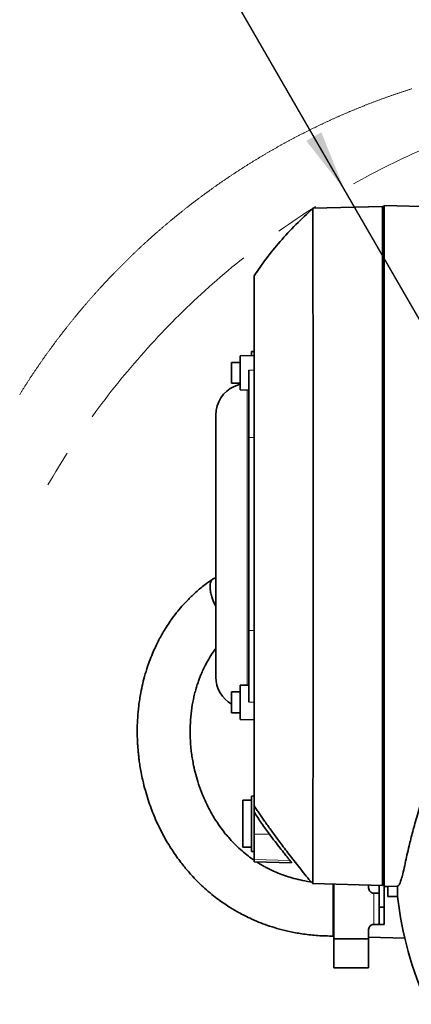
# Model space of a CAD drawing. Header units: millimetres. Extents: x 0 to 12115, y 0 to 8400.
# Tile 112 of 123: x 6642 to 7093, y 6573 to 7707. Entities that reach past the tile are written whole.
import ezdxf

# ---------------------------------------------------------------- set-up
doc = ezdxf.new("R2010")
doc.units = ezdxf.units.MM
doc.header["$LTSCALE"] = 20
doc.header["$PDSIZE"] = -1
doc.linetypes.add('CENTERX2', pattern=[20.32, 12.7, -2.54, 2.54, -2.54])
doc.layers.add('SVART_TEXT', color=7, linetype='Continuous')
doc.styles.add('SLDTEXTSTYLE0', font='TXT', dxfattribs={"width": 0.605})
doc.dimstyles.new('SLDDIMSTYLE14', dxfattribs={"dimtxt": 70, "dimasz": 70, "dimexe": 0, "dimexo": 0.0625, "dimgap": 17.5, "dimtad": 0, "dimtih": 1, "dimtoh": 1, "dimdec": 0, "dimlfac": 0.5, "dimrnd": 1e-09, "dimzin": 12, "dimdsep": 46, "dimtxsty": 'SLDTEXTSTYLE0', "dimsah": 1, "dimcen": 0, "dimadec": 0, "dimazin": 3, "dimtfac": 1, "dimtofl": 0, "dimtmove": 0, "dimatfit": 3, "dimfxl": 1, "dimfrac": 2, "dimtolj": 1, "dimtzin": 12, "dimarcsym": 0})

# ---------------------------------------------------------------- blocks, each defined once
blk = doc.blocks.new('_D_69')
at = {"layer": 'SVART_TEXT'}
for p, q in [((6895.9, 7719), (5877, 7719)), ((7015.7, 7511.5), (6895.9, 7719)), ((7483.9, 6700.6), (7015.7, 7511.5))]:
    blk.add_line(p, q, dxfattribs=at)
blk.add_solid([(7015.7, 7511.5), (6989.3, 7577.1), (6972, 7567.1)], dxfattribs=at)
at = {"layer": 'SVART_TEXT', "char_height": 70, "attachment_point": 1, "style": 'SLDTEXTSTYLE0'}
for s, insert in [('R468', (5877, 8024.1)), ('Smallest circumscribed', (5877, 7916.7)), ('radius axis 3', (5877, 7809.3))]:
    blk.add_mtext(s, dxfattribs=dict(at, insert=insert))

msp = doc.modelspace()

# ---------------------------------------------------------------- linework, layer by layer
at = {"color": 7, "linetype": 'Continuous', "lineweight": 35}
for p, q in [((7059.867578, 7491.617646), (6979.515689, 7489.513602)), ((7061.867612, 7491.495337), (7059.867578, 7491.617646)), ((7059.867578, 7491.617646), (7059.867578, 6709.522332)), ((7061.867612, 7492.860522), (7061.867612, 6708.279456)), ((7061.867612, 7492.860522), (7148.151117, 7490.601029)), ((6911.867576, 7319.957699), (6895.867663, 7319.678511)), ((6895.867663, 7291.62332), (6895.867663, 7319.678511)), ((6911.867576, 7324.569906), (6908.867555, 7324.491467)), ((6908.867555, 7324.491467), (6908.867555, 7319.905247)), ((6895.867663, 7311.957802), (6885.867554, 7311.957802)), ((6885.867554, 7287.957634), (6885.867554, 7311.957802)), ((6905.867654, 7225.541319), (6905.867654, 7303.138222)), ((6885.867554, 7287.957634), (6895.867663, 7287.957634)), ((6895.867663, 7280.236925), (6895.867663, 7291.62332)), ((6895.867663, 7280.236925), (6905.867654, 7280.062403)), ((6905.867654, 7003.240313), (6905.867654, 7225.541319)), ((6905.867654, 6920.634593), (6905.867654, 7003.240313)), ((6895.867663, 6932.356562), (6885.867554, 6932.356562)), ((6885.867554, 6908.356513), (6885.867554, 6932.356562)), ((6905.867654, 6940.251793), (6895.867663, 6940.077271)), ((6895.867663, 6912.022199), (6895.867663, 6940.077271)), ((6885.867554, 6908.356513), (6895.867663, 6908.356513)), ((6895.867663, 6900.635804), (6895.867663, 6912.022199)), ((6895.867663, 6900.635804), (6911.867576, 6900.356497)), ((6908.867555, 6807.569947), (6898.867565, 6807.569947)), ((6898.867565, 6807.569947), (6898.867565, 6753.569927)), ((6911.867576, 6812.569942), (6908.867555, 6812.491383)), ((6908.867555, 6812.491383), (6908.867555, 6748.64849)), ((6911.867576, 6768.660511), (6911.867576, 6794.162955)), ((6911.867576, 6739.365544), (6911.867576, 6768.660511)), ((6898.867565, 6753.569927), (6908.867555, 6753.569927)), ((6908.867555, 6748.64849), (6911.867576, 6748.569931)), ((6911.867576, 6736.569967), (6911.867576, 6739.365544)), ((6911.867576, 6736.569967), (6955.151039, 6735.436525)), ((6979.520458, 6711.626376), (7059.867578, 6709.522332)), ((7003.184574, 6711.006607), (7003.184574, 6655.796613)), ((7003.864604, 6704.57467), (7003.864604, 6710.988845)), ((7003.864604, 6704.57467), (7003.864604, 6660.574641)), ((7043.864625, 6709.941353), (7043.864625, 6706.574644)), ((7055.86459, 6709.627237), (7055.86459, 6684.574689)), ((7059.867578, 6709.522332), (7061.867612, 6709.644641)), ((7061.864632, 6709.644522), (7061.864632, 6684.574689)), ((7065.86762, 6708.384241), (7061.867612, 6708.279456)), ((7077.230411, 6708.681788), (7065.86762, 6708.384241)), ((7065.86762, 6696.570005), (7065.86762, 6708.384241)), ((7055.86459, 6700.574602), (7049.864608, 6700.574602)), ((7077.169197, 6696.570005), (7065.86762, 6696.570005)), ((7055.86459, 6684.574689), (7061.864632, 6684.574689)), ((7055.86459, 6684.574689), (7055.86459, 6664.574589)), ((7061.864632, 6684.574689), (7061.864632, 6664.574589)), ((7003.864604, 6660.574641), (7003.864604, 6647.90615)), ((7043.864625, 6647.90615), (7043.864625, 6658.574666)), ((7049.864608, 6664.574589), (7055.86459, 6664.574589)), ((7055.86459, 6664.574589), (7061.864632, 6664.574589)), ((7003.180343, 6651.109542), (7003.863054, 6651.08272)), ((7003.184574, 6655.796613), (7003.184574, 6651.134815)), ((7003.864604, 6647.90615), (7043.864625, 6647.90615)), ((7003.864604, 6647.90615), (7003.864604, 6614.574637)), ((7043.863731, 6649.785485), (7085.714537, 6648.833718)), ((7043.864625, 6647.90615), (7043.864625, 6614.574637)), ((7003.864604, 6614.574637), (7043.864625, 6614.574637))]:
    msp.add_line(p, q, dxfattribs=at)
at = {"color": 8, "linetype": 'Continuous', "lineweight": 18}
for p, q in [((6905.867654, 7303.138222), (6911.867576, 7303.154911)), ((6903.86756, 7021.518435), (6903.86756, 7280.097451)), ((6905.867654, 7225.541319), (6911.867576, 7225.608792)), ((6903.86756, 6940.216865), (6903.86756, 7021.518435)), ((6905.867654, 7003.240313), (6911.867576, 7003.187742)), ((6905.867654, 6920.634593), (6911.867576, 6920.636143)), ((6911.867576, 6768.660511), (6929.55144, 6768.540706)), ((6911.867576, 6739.365544), (6953.093785, 6738.333191)), ((7049.864608, 6700.574602), (7049.864608, 6664.574589))]:
    msp.add_line(p, q, dxfattribs=at)
at = {"color": 7, "linetype": 'Continuous', "lineweight": 18, "flags": 128}
msp.add_lwpolyline([(7093.576806, 7627.201762), (7092.803138, 7626.955952), (7092.029649, 7626.709666), (7091.256457, 7626.462425), (7090.483445, 7626.21447), (7089.71073, 7625.9658), (7088.938254, 7625.716414), (7088.165956, 7625.466074), (7087.394017, 7625.215258), (7086.622256, 7624.963488), (7085.850733, 7624.711003), (7085.079509, 7624.457802), (7084.308523, 7624.203648), (7083.537775, 7623.949017), (7082.767266, 7623.693432), (7081.996995, 7623.437132), (7081.227022, 7623.180117), (7080.457288, 7622.922148), (7079.687792, 7622.663702), (7078.918534, 7622.404303), (7078.149575, 7622.144188), (7077.380854, 7621.883358), (7076.61243, 7621.621813), (7075.844186, 7621.359314), (7075.0763, 7621.096339), (7074.308592, 7620.832409), (7073.541182, 7620.567765), (7072.774011, 7620.302405), (7072.007078, 7620.03633), (7071.240443, 7619.769301), (7070.474106, 7619.501795), (7069.708007, 7619.233336), (7068.942147, 7618.964161), (7068.176585, 7618.694271), (7067.411261, 7618.423666), (7066.646236, 7618.152107), (7065.881449, 7617.880072), (7065.1169, 7617.607083), (7064.352709, 7617.333378), (7063.588696, 7617.058958), (7062.825042, 7616.783823), (7062.061625, 7616.507735), (7061.298447, 7616.231169), (7060.535568, 7615.95365), (7059.772986, 7615.675415), (7059.010642, 7615.396466), (7058.248597, 7615.116801), (7057.48679, 7614.83642), (7056.725281, 7614.555086), (7055.96407, 7614.273037), (7055.203098, 7613.990511), (7054.442423, 7613.707032), (7053.682047, 7613.422837), (7052.921909, 7613.137926), (7052.162128, 7612.852062), (7051.402586, 7612.565722), (7050.643283, 7612.278427), (7049.884337, 7611.990656), (7049.125629, 7611.701931), (7048.36722, 7611.412491), (7047.609108, 7611.122097), (7046.851235, 7610.831227), (7046.09372, 7610.539641), (7045.336443, 7610.247101), (7044.579464, 7609.954085), (7043.822783, 7609.660115), (7043.0664, 7609.365429), (7042.310255, 7609.070029), (7041.554469, 7608.773913), (7040.79892, 7608.476843), (7040.043729, 7608.179297), (7039.288777, 7607.880797), (7038.534122, 7607.58182), (7037.779766, 7607.281889), (7037.025708, 7606.981243), (7036.272007, 7606.679882), (7035.518545, 7606.377806), (7034.76538, 7606.075014), (7034.012514, 7605.771269), (7033.259946, 7605.467047), (7032.507676, 7605.161871), (7031.755703, 7604.856219), (7031.004089, 7604.549612), (7030.252713, 7604.242291), (7029.501694, 7603.934254), (7028.750914, 7603.625502), (7028.000491, 7603.315796), (7027.250367, 7603.005614), (7026.500541, 7602.694716), (7025.751012, 7602.382864), (7025.001782, 7602.070536), (7024.252849, 7601.757254), (7023.504275, 7601.443257), (7022.755998, 7601.128544), (7022.008019, 7600.813116), (7021.260339, 7600.496973), (7020.512956, 7600.180115), (7019.765931, 7599.862541), (7019.019204, 7599.544014), (7018.272775, 7599.22501), (7017.526704, 7598.905052), (7016.78093, 7598.584618), (7016.035455, 7598.26323), (7015.290278, 7597.941126), (7014.545458, 7597.618546), (7013.800937, 7597.295012), (7013.056713, 7596.970763), (7012.312847, 7596.645798), (7011.569339, 7596.31988), (7010.826069, 7595.993485), (7010.083156, 7595.666374), (7009.340602, 7595.338549), (7008.598286, 7595.00977), (7007.856387, 7594.680514), (7007.114726, 7594.350304), (7006.373483, 7594.019379), (7005.632478, 7593.687977), (7004.89183, 7593.355622), (7004.151541, 7593.022551), (7003.411549, 7592.688765), (7002.671915, 7592.354264), (7001.932579, 7592.019047), (7001.193601, 7591.683115), (7000.45492, 7591.346468), (6999.716597, 7591.009106), (6998.978632, 7590.671028), (6998.240965, 7590.332236), (6997.503656, 7589.992489), (6996.766644, 7589.652266), (6996.029991, 7589.311327), (6995.293694, 7588.969435), (6994.557696, 7588.627066), (6993.822056, 7588.283743), (6993.086713, 7587.939944), (6992.351788, 7587.59519), (6991.617161, 7587.249722), (6990.882831, 7586.903776), (6990.148919, 7586.556877), (6989.415305, 7586.209263), (6988.682049, 7585.860934), (6987.94915, 7585.512127), (6987.21655, 7585.162367), (6986.484366, 7584.811892), (6985.752481, 7584.460701), (6985.020953, 7584.108795), (6984.289723, 7583.756174), (6983.558911, 7583.402838), (6982.828396, 7583.048786), (6982.098239, 7582.69402), (6981.3685, 7582.338537), (6980.639058, 7581.98234), (6979.909974, 7581.625428), (6979.181188, 7581.2678), (6978.452819, 7580.909457), (6977.724808, 7580.550398), (6976.997095, 7580.190624), (6976.269799, 7579.830136), (6975.542861, 7579.468931), (6974.816221, 7579.107012), (6974.089998, 7578.744377), (6973.364073, 7578.381027), (6972.638565, 7578.016724), (6971.913355, 7577.651943), (6971.188563, 7577.286448), (6970.464068, 7576.920237), (6969.739991, 7576.553311), (6969.016271, 7576.185669), (6968.292909, 7575.817312), (6967.569905, 7575.448241), (6966.847258, 7575.078453), (6966.124969, 7574.707951), (6965.403038, 7574.336733), (6964.681524, 7573.9648), (6963.960307, 7573.592152), (6963.239509, 7573.218788), (6962.519067, 7572.84471), (6961.798983, 7572.469916), (6961.079257, 7572.094406), (6960.359949, 7571.718182), (6959.640997, 7571.341242), (6958.922404, 7570.963587), (6958.204168, 7570.585455), (6957.486349, 7570.20637), (6956.768828, 7569.826569), (6956.051725, 7569.446291), (6955.335039, 7569.06506), (6954.61871, 7568.683113), (6953.902739, 7568.30069), (6953.187126, 7567.917313), (6952.471929, 7567.533459), (6951.757091, 7567.148651), (6951.04261, 7566.763367), (6950.328546, 7566.377367), (6949.61484, 7565.990414), (6948.901552, 7565.602984), (6948.18862, 7565.214838), (6947.476047, 7564.825978), (6946.763891, 7564.436402), (6946.052092, 7564.04611), (6945.340711, 7563.655104), (6944.629687, 7563.263382), (6943.91908, 7562.870945), (6943.208831, 7562.477793), (6942.498999, 7562.083926), (6941.789525, 7561.689581), (6941.080469, 7561.294283), (6940.371769, 7560.898508), (6939.663487, 7560.50178), (6938.955563, 7560.104574), (6938.248056, 7559.706415), (6937.540966, 7559.30778), (6936.834234, 7558.908428), (6936.127919, 7558.508362), (6935.421961, 7558.10758), (6934.716421, 7557.706084), (6934.011298, 7557.303871), (6933.306533, 7556.901182), (6932.602244, 7556.49754), (6931.898194, 7556.093182), (6931.19474, 7555.688347), (6930.491525, 7555.282797), (6929.788786, 7554.876293), (6929.086405, 7554.469313), (6928.3845, 7554.061617), (6927.682954, 7553.653206), (6926.981765, 7553.24408), (6926.281052, 7552.834238), (6925.580698, 7552.42392), (6924.88082, 7552.012648), (6924.1813, 7551.600899), (6923.482138, 7551.188196), (6922.783452, 7550.775017), (6922.085124, 7550.361122), (6921.387273, 7549.946512), (6920.689779, 7549.531187), (6919.992643, 7549.115147), (6919.295984, 7548.69863), (6918.599683, 7548.281159), (6917.903858, 7547.863211), (6917.208391, 7547.444309), (6916.513401, 7547.024931), (6915.818768, 7546.604838), (6915.124613, 7546.184029), (6914.430815, 7545.762743), (6913.737493, 7545.340504), (6913.04453, 7544.917549), (6912.352043, 7544.494118), (6911.659914, 7544.069971), (6910.968142, 7543.645109), (6910.276967, 7543.219532), (6909.58603, 7542.79324), (6908.895689, 7542.366232), (6908.205586, 7541.938748), (6907.51608, 7541.510548), (6906.826812, 7541.081394), (6906.13814, 7540.651764), (6905.449825, 7540.221419), (6904.761868, 7539.790596), (6904.074388, 7539.35882), (6903.387385, 7538.926567), (6902.70074, 7538.493361), (6902.014571, 7538.059677), (6901.32876, 7537.625279), (6900.643426, 7537.190165), (6899.958568, 7536.754574), (6899.274069, 7536.31803), (6898.590046, 7535.881008), (6897.906381, 7535.443272), (6897.223192, 7535.00482), (6896.54048, 7534.565653), (6895.858127, 7534.126009), (6895.176249, 7533.685412), (6894.494849, 7533.244337), (6893.813806, 7532.802548), (6893.133241, 7532.360043), (6892.453032, 7531.917061), (6891.77342, 7531.473126), (6891.094166, 7531.028713), (6890.415269, 7530.583586), (6889.736849, 7530.137743), (6889.058905, 7529.691185), (6888.381439, 7529.24415), (6887.70433, 7528.7964), (6887.027698, 7528.347935), (6886.351543, 7527.898754), (6885.675746, 7527.448859), (6885.000544, 7526.998486), (6884.325581, 7526.547159), (6883.651214, 7526.095356), (6882.977205, 7525.642838), (6882.303792, 7525.189842), (6881.630617, 7524.735894), (6880.958038, 7524.281468), (6880.285817, 7523.826327), (6879.614192, 7523.370709), (6878.942924, 7522.914137), (6878.272014, 7522.457089), (6877.601701, 7521.999325), (6876.931744, 7521.540846), (6876.262265, 7521.081652), (6875.593263, 7520.621981), (6874.924618, 7520.161595), (6874.256569, 7519.700493), (6873.588878, 7519.238676), (6872.921663, 7518.776383), (6872.254926, 7518.313374), (6871.588665, 7517.84965), (6870.922881, 7517.38521), (6870.257455, 7516.920294), (6869.592505, 7516.454663), (6868.928033, 7515.988316), (6868.264037, 7515.521254), (6867.600518, 7515.053715), (6866.937476, 7514.585223), (6866.274911, 7514.116253), (6865.612703, 7513.646807), (6864.950972, 7513.176407), (6864.289838, 7512.70553), (6863.629061, 7512.234177), (6862.96876, 7511.76187), (6862.308937, 7511.289086), (6861.64959, 7510.815586), (6860.990601, 7510.341372), (6860.332209, 7509.86668), (6859.674292, 7509.391035), (6859.016734, 7508.914913), (6858.359772, 7508.438315), (6857.703167, 7507.960762), (6857.047158, 7507.482733), (6856.391507, 7507.004227), (6855.736333, 7506.524767), (6855.081755, 7506.044831), (6854.427534, 7505.564179), (6853.77379, 7505.08305), (6853.120523, 7504.600968), (6852.467733, 7504.118408), (6851.815539, 7503.635372), (6851.163703, 7503.151383), (6850.512343, 7502.666916), (6849.861461, 7502.181734), (6849.211055, 7501.696076), (6848.561245, 7501.209702), (6847.911793, 7500.722613), (6847.262817, 7500.235047), (6846.614319, 7499.746527), (6845.966416, 7499.25753), (6845.318871, 7498.768057), (6844.671923, 7498.277869), (6844.025331, 7497.786965), (6843.379336, 7497.295346), (6842.733699, 7496.80325), (6842.088657, 7496.310438), (6841.444093, 7495.81715), (6840.800005, 7495.322909), (6840.156394, 7494.82819), (6839.51326, 7494.332995), (6838.870602, 7493.837084), (6838.228422, 7493.340458), (6837.586718, 7492.843117), (6836.945611, 7492.345299), (6836.304861, 7491.846766), (6835.664707, 7491.347756), (6835.02503, 7490.84803), (6834.38583, 7490.34759), (6833.747106, 7489.846672), (6833.10886, 7489.34504), (6832.47109, 7488.842692), (6831.833917, 7488.339867), (6831.19722, 7487.836327), (6830.561, 7487.332072), (6829.925257, 7486.827339), (6829.28999, 7486.321892), (6828.655201, 7485.815968), (6828.021007, 7485.309328), (6827.387291, 7484.801974), (6826.754051, 7484.294142), (6826.121288, 7483.785595), (6825.489002, 7483.276333), (6824.857312, 7482.766594), (6824.226099, 7482.25614), (6823.595363, 7481.745209), (6822.965103, 7481.233563), (6822.33532, 7480.721201), (6821.706134, 7480.208363), (6821.077424, 7479.694809), (6820.449191, 7479.180779), (6819.821554, 7478.666033), (6819.194275, 7478.150572), (6818.567592, 7477.634634), (6817.941504, 7477.117981), (6817.315775, 7476.600851), (6816.690641, 7476.083006), (6816.065985, 7475.564684), (6815.441924, 7475.045647), (6814.818221, 7474.525894), (6814.195114, 7474.005665), (6813.572484, 7473.48472), (6812.95045, 7472.963061), (6812.328893, 7472.441162), (6811.707812, 7471.91831), (6811.087328, 7471.394982), (6810.46732, 7470.870938), (6809.84779, 7470.346417), (6809.228736, 7469.821181), (6808.610278, 7469.295468), (6807.992416, 7468.769039), (6807.374912, 7468.242134), (6806.758004, 7467.714514), (6806.141573, 7467.186178), (6805.525738, 7466.657366), (6804.910379, 7466.127838), (6804.295617, 7465.597834), (6803.681212, 7465.067114), (6803.067523, 7464.535918), (6802.454191, 7464.004006), (6801.841455, 7463.471617), (6801.229316, 7462.938513), (6800.617534, 7462.404932), (6800.006467, 7461.870636), (6799.395758, 7461.335625), (6798.785644, 7460.800137), (6798.176127, 7460.264172), (6797.567087, 7459.727492), (6796.958524, 7459.190096), (6796.350556, 7458.652224), (6795.743066, 7458.113875), (6795.136171, 7457.57481), (6794.529754, 7457.035031), (6793.923932, 7456.494774), (6793.318587, 7455.954041), (6792.713838, 7455.412592), (6792.109567, 7454.870428), (6791.505772, 7454.327788), (6790.902573, 7453.784432), (6790.29997, 7453.240599), (6789.697843, 7452.696289), (6789.096313, 7452.151264), (6788.49526, 7451.605524), (6787.894684, 7451.059307), (6787.294703, 7450.512614), (6786.695319, 7449.965204), (6786.096412, 7449.41708), (6785.4981, 7448.868479), (6784.900266, 7448.319401), (6784.303027, 7447.769608), (6783.706265, 7447.219338), (6783.1101, 7446.668352), (6782.514411, 7446.11689), (6781.919318, 7445.564713), (6781.324821, 7445.012059), (6780.730801, 7444.458689), (6780.137258, 7443.904843), (6779.544431, 7443.350519), (6778.95208, 7442.795481), (6778.360206, 7442.239727), (6777.768927, 7441.683497), (6777.178245, 7441.126789), (6776.58804, 7440.569367), (6775.998431, 7440.011467), (6775.409299, 7439.452853), (6774.820763, 7438.893761), (6774.232822, 7438.334193), (6773.645359, 7437.773909), (6773.058492, 7437.213148), (6772.47222, 7436.651673), (6771.886426, 7436.08972), (6771.301227, 7435.527052), (6770.716625, 7434.963907), (6770.1325, 7434.400048), (6769.54897, 7433.835949), (6768.965917, 7433.270897), (6768.383461, 7432.705607), (6767.8016, 7432.139601), (6767.220336, 7431.57288), (6766.639548, 7431.005682), (6766.059357, 7430.438008), (6765.479761, 7429.869618), (6764.900642, 7429.300751), (6764.32212, 7428.731407), (6763.744193, 7428.161349), (6763.166743, 7427.590575), (6762.590009, 7427.019562), (6762.013751, 7426.447834), (6761.43797, 7425.875391), (6760.862904, 7425.302471), (6760.288316, 7424.729075), (6759.714323, 7424.155201), (6759.140807, 7423.580612), (6758.568006, 7423.005547), (6757.995683, 7422.429766), (6757.423955, 7421.853508), (6756.852704, 7421.276774), (6756.282168, 7420.699324), (6755.712109, 7420.121397), (6755.142647, 7419.542755), (6754.57378, 7418.963637), (6754.00539, 7418.384041), (6753.437715, 7417.803969), (6752.870518, 7417.223181), (6752.303916, 7416.641917), (6751.737791, 7416.059937), (6751.172381, 7415.47748), (6750.607448, 7414.894547), (6750.043231, 7414.311137), (6749.47949, 7413.727011), (6748.916345, 7413.142409), (6748.353678, 7412.557091), (6747.791725, 7411.971297), (6747.230249, 7411.385025), (6746.66937, 7410.798277), (6746.109086, 7410.210814), (6745.549398, 7409.622874), (6744.990307, 7409.034218), (6744.431811, 7408.445086), (6743.873793, 7407.855477), (6743.316489, 7407.265391), (6742.759663, 7406.674589), (6742.203432, 7406.083311), (6741.647797, 7405.491556), (6741.092759, 7404.899325), (6740.538317, 7404.306378), (6739.98447, 7403.712954), (6739.43122, 7403.118815), (6738.878446, 7402.524437), (6738.326388, 7401.929344), (6737.774807, 7401.333536), (6737.223941, 7400.73749), (6736.673551, 7400.140728), (6736.123758, 7399.54349), (6735.57468, 7398.945536), (6735.026079, 7398.347344), (6734.478074, 7397.748436), (6733.930665, 7397.149052), (6733.383852, 7396.548952), (6732.837635, 7395.948614), (6732.292014, 7395.347561), (6731.74687, 7394.745793), (6731.202441, 7394.143786), (6730.658608, 7393.541064), (6730.115372, 7392.937865), (6729.572731, 7392.334189), (6729.030686, 7391.730036), (6728.489118, 7391.125168), (6727.948266, 7390.519823), (6727.408009, 7389.914002), (6726.868349, 7389.307465), (6726.329285, 7388.70069), (6725.790697, 7388.093199), (6725.252825, 7387.485232), (6724.715548, 7386.876787), (6724.178868, 7386.267628), (6723.642784, 7385.657992), (6723.107296, 7385.048117), (6722.572404, 7384.437289), (6722.038108, 7383.826222), (6721.504527, 7383.21444), (6720.971423, 7382.602419), (6720.438915, 7381.989683), (6719.907003, 7381.376471), (6719.375807, 7380.762543), (6718.845087, 7380.148377), (6718.315082, 7379.533495), (6717.785674, 7378.918137), (6717.256742, 7378.302302), (6716.728526, 7377.685751), (6716.200906, 7377.068962), (6715.673881, 7376.451458), (6715.147453, 7375.833477), (6714.62174, 7375.215019), (6714.096504, 7374.596085), (6713.571983, 7373.976673), (6713.047939, 7373.356547), (6712.52461, 7372.736182), (6712.001878, 7372.115101), (6711.479741, 7371.493544), (6710.9582, 7370.871271), (6710.437256, 7370.24876), (6709.917026, 7369.625773), (6709.397274, 7369.00207), (6708.878237, 7368.37789), (6708.359795, 7367.753233), (6707.84195, 7367.1281), (6707.32482, 7366.502489), (6706.808167, 7365.876402), (6706.29223, 7365.2496), (6705.776769, 7364.622559), (6705.262023, 7363.994803), (6704.747992, 7363.36657), (6704.234439, 7362.73786), (6703.7216, 7362.108673), (6703.209239, 7361.47901), (6702.697593, 7360.848631), (6702.186662, 7360.218014), (6701.676207, 7359.586682), (6701.166468, 7358.955111), (6700.657206, 7358.322825), (6700.148779, 7357.690062), (6699.640828, 7357.056822), (6699.133473, 7356.423105), (6698.626834, 7355.788912), (6698.12079, 7355.154003), (6697.615462, 7354.518856), (6697.110611, 7353.883232), (6696.606475, 7353.246893), (6696.102935, 7352.610077), (6695.599991, 7351.973023), (6695.097762, 7351.335253), (6694.596129, 7350.697006), (6694.095093, 7350.058283), (6693.594652, 7349.419083), (6693.094927, 7348.779406), (6692.595797, 7348.139252), (6692.097383, 7347.498621), (6691.599446, 7346.857275), (6691.102224, 7346.215691), (6690.605598, 7345.57363), (6690.109688, 7344.930853), (6689.614373, 7344.287838), (6689.119655, 7343.644108), (6688.625532, 7343.000139), (6688.132125, 7342.355456), (6687.639314, 7341.710533), (6687.147218, 7341.064896), (6686.655718, 7340.418782), (6686.164814, 7339.77219), (6685.674506, 7339.125361), (6685.184914, 7338.477816), (6684.695917, 7337.829794), (6684.207636, 7337.181296), (6683.719951, 7336.53232), (6683.232861, 7335.883106), (6682.746487, 7335.233177), (6682.26071, 7334.582772), (6681.775528, 7333.931889), (6681.291061, 7333.280529), (6680.807191, 7332.628693), (6680.324036, 7331.97638), (6679.841476, 7331.32359), (6679.359513, 7330.670561), (6678.878265, 7330.016817), (6678.397613, 7329.362597), (6677.917677, 7328.707899), (6677.438336, 7328.052725), (6676.959592, 7327.397074), (6676.481562, 7326.741184), (6676.004129, 7326.08458), (6675.527411, 7325.427498), (6675.051289, 7324.76994), (6674.575883, 7324.112143), (6674.101072, 7323.453631), (6673.626858, 7322.794642), (6673.153358, 7322.135414), (6672.680574, 7321.475472), (6672.208267, 7320.815291), (6671.736794, 7320.154633), (6671.265918, 7319.49326), (6670.795637, 7318.831648), (6670.325952, 7318.16956), (6669.857102, 7317.506756), (6669.388729, 7316.843714), (6668.921071, 7316.180195), (6668.454128, 7315.516199), (6667.987781, 7314.851727), (6667.52215, 7314.187016), (6667.057114, 7313.52159), (6666.592675, 7312.855686), (6666.128951, 7312.189545), (6665.665942, 7311.522688), (6665.203529, 7310.855593), (6664.741832, 7310.187783), (6664.28073, 7309.519734), (6663.820344, 7308.851208), (6663.360554, 7308.182205), (6662.901479, 7307.512726), (6662.443, 7306.84277), (6661.985236, 7306.172337), (6661.528068, 7305.501665), (6661.071616, 7304.830279), (6660.615879, 7304.158654), (6660.160738, 7303.486313), (6659.706193, 7302.813734), (6659.252363, 7302.140679), (6658.799249, 7301.467146), (6658.34673, 7300.793137), (6657.894927, 7300.118889), (6657.443839, 7299.443926), (6656.993347, 7298.768725), (6656.543451, 7298.093046), (6656.09439, 7297.416653), (6655.645805, 7296.740021), (6655.198055, 7296.063151), (6654.750901, 7295.385565), (6654.304343, 7294.707503), (6653.85862, 7294.029202), (6653.413373, 7293.350424), (6652.968961, 7292.67117), (6652.525144, 7291.991438), (6652.081924, 7291.31123), (6651.639539, 7290.630783), (6651.197749, 7289.949621), (6650.756555, 7289.268221), (6650.316077, 7288.586344), (6649.876314, 7287.90399), (6649.437266, 7287.221398), (6648.998814, 7286.53809), (6648.560959, 7285.854544), (6648.123937, 7285.170521), (6647.687512, 7284.486021), (6647.251802, 7283.801045), (6646.816688, 7283.11583), (6646.38229, 7282.429899), (6645.948606, 7281.743731), (6645.515519, 7281.057324), (6645.083147, 7280.370201), (6644.65149, 7279.682602), (6644.220429, 7278.994765), (6643.790203, 7278.30645), (6643.360453, 7277.617659), (6642.931538, 7276.928629), (6642.503219, 7276.238884), (6642.075616, 7275.548901), (6641.648727, 7274.858441)], dxfattribs=at)
at = {"color": 7, "linetype": 'Continuous', "lineweight": 35, "flags": 128}
msp.add_lwpolyline([(6895.867663, 7286.721672), (6893.725234, 7286.163534), (6888.912636, 7284.368719), (6884.404498, 7281.907048), (6880.292612, 7278.828825), (6876.660663, 7275.196757), (6873.58244, 7271.08499), (6871.120888, 7266.576733), (6869.325834, 7261.764254), (6868.233996, 7256.745304), (6867.867547, 7251.621928), (6867.867547, 7251.269783), (6867.867547, 7250.215019), (6867.867547, 7248.462405), (6867.867547, 7246.020521), (6867.867547, 7242.900337), (6867.867547, 7239.116396), (6867.867547, 7234.686817), (6867.867547, 7229.631628), (6867.867547, 7223.974909), (6867.867547, 7217.742647), (6867.867547, 7210.964169), (6867.867547, 7203.670944), (6867.867547, 7195.897068), (6867.867547, 7187.678541), (6867.867547, 7179.054107), (6867.867547, 7170.0637), (6867.867547, 7160.749163), (6867.867547, 7151.154126), (6867.867547, 7141.323294), (6867.867547, 7131.302442), (6867.867547, 7121.138181), (6867.867547, 7110.878076), (6867.867547, 7100.569929), (6867.867547, 7090.261783), (6867.867547, 7080.001797), (6867.867547, 7069.837536), (6867.867547, 7059.816684), (6867.867547, 7049.985732), (6867.867547, 7040.390696), (6867.867547, 7031.076278), (6867.867547, 7022.085871), (6867.867547, 7013.461317), (6867.867547, 7005.24291), (6867.867547, 6997.469033), (6867.867547, 6990.175809), (6867.867547, 6983.397331), (6867.867547, 6977.165188), (6867.867547, 6971.50835), (6867.867547, 6966.45328), (6867.867547, 6962.023463), (6867.867547, 6958.23976), (6867.867547, 6955.119576), (6867.867547, 6952.677454), (6867.867547, 6950.924958), (6867.867547, 6949.870195), (6867.867547, 6949.51817)], dxfattribs=at)
at = {"color": 7, "linetype": 'CENTERX2', "lineweight": 18}
msp.add_arc((7483.867606, 6700.569984), 936.376022, 103.712005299, 149.857185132, dxfattribs=at)
at = {"color": 7, "linetype": 'Continuous', "lineweight": 35}
for centre, radius, start, end in [((6903.867287, 6949.518013), 35.99974, 179.999750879, 240.000251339), ((7049.864606, 6706.574583), 5.99998, 179.999411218, 270.0000196), ((7483.844819, 6700.570678), 406.6953, 178.857220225, 180.563629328), ((7488.013557, 6744.17281), 413.592934, 186.609150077, 204.513501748), ((7049.864402, 6658.574812), 5.999777, 89.998037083, 180.00139373)]:
    msp.add_arc(centre, radius, start, end, dxfattribs=at)
for points, knots in [([(6979.479688, 7489.431586), (6972.955627, 7483.276464), (6959.910728, 7470.96926), (6941.965668, 7451.57104), (6925.660863, 7431.967352), (6916.379245, 7418.309692), (6911.867576, 7411.670889)], [0, 0, 0, 0, 0.2604096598, 0.5206907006, 0.7670142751, 1, 1, 1, 1]), ([(6979.518789, 7489.394392), (6979.520989, 7489.417419), (6979.54547, 7489.673612), (6979.536174, 7488.199441), (6979.581648, 7486.849717), (6979.578124, 7481.604841), (6979.617541, 7475.554893), (6979.632423, 7468.096623), (6979.647277, 7460.457841), (6979.666891, 7450.229964), (6979.690819, 7436.644254), (6979.705095, 7420.918836), (6979.722515, 7405.747307), (6979.737349, 7391.655151), (6979.749762, 7374.608813), (6979.760514, 7354.558827), (6979.778671, 7331.335831), (6979.787562, 7310.039328), (6979.793271, 7290.044194), (6979.803354, 7269.351926), (6979.812613, 7245.699849), (6979.81506, 7221.613611), (6979.819744, 7199.440564), (6979.825138, 7180.710639), (6979.827761, 7163.047439), (6979.827857, 7141.328658), (6979.828052, 7114.221022), (6979.832068, 7084.403044), (6979.828077, 7058.479593), (6979.824287, 7036.599205), (6979.82418, 7013.826257), (6979.820598, 6988.938893), (6979.811016, 6964.525229), (6979.806372, 6943.020469), (6979.802484, 6925.583249), (6979.796285, 6909.692213), (6979.78594, 6891.098783), (6979.775595, 6868.972506), (6979.765062, 6845.627509), (6979.748169, 6826.438395), (6979.735879, 6811.189571), (6979.726567, 6797.873047), (6979.714447, 6785.505781), (6979.697213, 6772.747808), (6979.68021, 6759.777959), (6979.665043, 6748.432039), (6979.647804, 6739.98533), (6979.62941, 6732.696639), (6979.611007, 6725.325551), (6979.592083, 6719.08691), (6979.559404, 6714.279637), (6979.549887, 6713.123757), (6979.530022, 6711.423883), (6979.521433, 6711.642793), (6979.521113, 6711.650934)], [0, 0, 0, 0, 0.0000813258, 0.0009048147, 0.0026485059, 0.0086277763, 0.0180791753, 0.0275244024, 0.0369202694, 0.0476661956, 0.0669216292, 0.0893353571, 0.1083026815, 0.1254317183, 0.1436806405, 0.1740411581, 0.202753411, 0.233238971, 0.2561700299, 0.2798636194, 0.3130376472, 0.3473830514, 0.3727509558, 0.3985468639, 0.4196140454, 0.4408681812, 0.4823042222, 0.524153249, 0.5558596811, 0.5822766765, 0.6085338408, 0.6436823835, 0.6782535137, 0.7026838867, 0.7266143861, 0.7454992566, 0.7639668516, 0.7983190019, 0.8308281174, 0.8539956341, 0.8723208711, 0.8896344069, 0.9053502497, 0.9200142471, 0.9388363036, 0.9553615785, 0.9637875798, 0.9713750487, 0.9835879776, 0.9916021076, 0.9969849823, 0.9991874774, 0.9999697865, 1, 1, 1, 1]), ([(6911.867576, 7411.431278), (6911.867576, 7411.478342), (6911.867576, 7412.178931), (6911.867576, 7407.771397), (6911.867576, 7405.60538), (6911.867576, 7398.552812), (6911.867576, 7390.67292), (6911.867576, 7380.094421), (6911.867576, 7367.770731), (6911.867576, 7353.5739), (6911.867576, 7337.621589), (6911.867576, 7319.778246), (6911.867576, 7300.435466), (6911.867576, 7279.812665), (6911.867576, 7257.956004), (6911.867576, 7234.715266), (6911.867576, 7210.580713), (6911.867576, 7185.833738), (6911.867576, 7160.533871), (6911.867576, 7134.50492), (6911.867576, 7108.300731), (6911.867576, 7082.23105), (6911.867576, 7056.362635), (6911.867576, 7030.504034), (6911.867576, 7005.189663), (6911.867576, 6980.722314), (6911.867576, 6957.167591), (6911.867576, 6934.360311), (6911.867576, 6912.779496), (6911.867576, 6892.68677), (6911.867576, 6874.139394), (6911.867576, 6856.990383), (6911.867576, 6841.589019), (6911.867576, 6828.126357), (6911.867576, 6816.646621), (6911.867576, 6807.063069), (6911.867576, 6799.767897), (6911.867576, 6795.700397), (6911.867576, 6794.162955)], [0, 0, 0, 0, 0.00021311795, 0.00317244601, 0.00982388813, 0.01969680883, 0.03299158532, 0.04995569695, 0.07037988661, 0.09310899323, 0.11884453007, 0.1479026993, 0.17978468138, 0.2128152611, 0.24808859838, 0.28596568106, 0.32571990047, 0.36533551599, 0.40618775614, 0.44862795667, 0.49178549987, 0.53348905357, 0.57527580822, 0.6174555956, 0.65911146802, 0.69825432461, 0.73631923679, 0.77354152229, 0.80905326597, 0.8411599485, 0.8711530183, 0.89915737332, 0.92447072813, 0.94597363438, 0.96455968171, 0.98023987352, 0.99253102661, 1, 1, 1, 1]), ([(6864.333349, 7062.45872), (6861.25047, 7060.31962), (6854.491798, 7055.63002), (6845.113627, 7047.717901), (6836.316895, 7039.391308), (6828.923194, 7031.463256), (6822.339958, 7023.606319), (6816.625547, 7016.012477), (6811.640716, 7008.668578), (6807.515167, 7002.013377), (6803.827437, 6995.53788), (6800.455876, 6989.088711), (6797.091971, 6982.056309), (6793.59131, 6973.956248), (6789.87534, 6964.156832), (6786.392981, 6953.293914), (6783.468879, 6942.166411), (6780.88613, 6929.92484), (6778.886271, 6916.88497), (6777.637319, 6903.385704), (6777.160373, 6891.468852), (6777.210166, 6881.177089), (6777.53828, 6873.489156), (6777.911794, 6867.999972), (6778.254611, 6863.898118), (6778.712831, 6859.306641), (6779.383112, 6853.714929), (6780.351445, 6847.015149), (6781.706895, 6839.22233), (6783.694487, 6829.678486), (6786.357434, 6819.122553), (6789.630852, 6808.289373), (6793.043578, 6798.523149), (6796.4868, 6789.783961), (6800.042866, 6781.628184), (6803.733481, 6773.918043), (6807.778027, 6766.184219), (6812.234593, 6758.363441), (6817.176422, 6750.43509), (6822.298325, 6742.916074), (6827.207486, 6736.267124), (6831.753324, 6730.526857), (6836.3409, 6725.08277), (6841.508828, 6719.330879), (6847.793976, 6712.846132), (6855.105906, 6705.944998), (6862.923658, 6699.256777), (6870.601611, 6693.300698), (6877.697413, 6688.276559), (6883.642327, 6684.406418), (6888.974696, 6681.159033), (6894.42295, 6678.036347), (6901.302603, 6674.393135), (6909.832984, 6670.314235), (6919.44386, 6666.278208), (6930.041759, 6662.447536), (6941.534895, 6658.959936), (6954.601451, 6655.810753), (6969.355134, 6653.265892), (6985.740378, 6651.477274), (6997.223715, 6651.234415), (7003.184574, 6651.10835)], [0, 0, 0, 0, 0.0197987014, 0.0434051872, 0.0646755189, 0.0837113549, 0.1005922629, 0.1187627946, 0.1338519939, 0.147430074, 0.1600847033, 0.1731796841, 0.1858354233, 0.2012263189, 0.2197452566, 0.2411346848, 0.261410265, 0.2804502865, 0.3071532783, 0.3309960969, 0.3519754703, 0.3700830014, 0.3853076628, 0.3925854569, 0.3991241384, 0.4070344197, 0.4169411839, 0.4288494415, 0.4427632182, 0.4586872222, 0.4802983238, 0.5002059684, 0.5184054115, 0.5348918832, 0.5497764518, 0.5653618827, 0.5800027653, 0.5958368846, 0.6128654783, 0.6293035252, 0.6438474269, 0.6564831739, 0.6679482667, 0.6814220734, 0.6972918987, 0.7156047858, 0.7344745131, 0.7515770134, 0.7668805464, 0.7803557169, 0.7890128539, 0.7998341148, 0.8134988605, 0.8300960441, 0.8497290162, 0.8684968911, 0.8895567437, 0.9130972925, 0.9393958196, 0.9685411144, 1, 1, 1, 1]), ([(6867.867547, 7063.400831), (6867.849159, 7063.404986), (6867.099676, 7063.574356), (6865.593085, 7063.307352), (6863.645665, 7062.25893), (6862.254727, 7060.362214), (6861.392374, 7057.838254), (6861.029907, 7054.769213), (6861.159276, 7051.174956), (6861.798628, 7046.846763), (6862.665175, 7043.777012), (6863.159257, 7042.026724)], [0, 0, 0, 0, 0.002228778, 0.0908450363, 0.1709431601, 0.2599935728, 0.3607869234, 0.483956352, 0.6231749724, 0.7851446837, 1, 1, 1, 1]), ([(6863.159257, 7042.026724), (6863.677495, 7040.49301), (6864.749201, 7037.321321), (6866.365175, 7033.559522), (6867.521614, 7031.380491), (6867.867547, 7030.728664)], [0, 0, 0, 0, 0.3962273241, 0.8193897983, 1, 1, 1, 1]), ([(6911.867576, 6738.59724), (6911.248022, 6739.007518), (6908.337741, 6740.934749), (6903.044166, 6744.965469), (6895.879623, 6750.954892), (6888.961884, 6757.584038), (6882.945201, 6764.078905), (6877.497176, 6770.587224), (6871.857523, 6778.049086), (6865.200178, 6788.08752), (6858.416931, 6800.2441), (6852.434393, 6813.406115), (6847.885626, 6825.782563), (6844.562756, 6837.014045), (6842.319035, 6846.539843), (6840.794371, 6854.649661), (6839.685262, 6862.029576), (6838.79063, 6870.089768), (6838.179457, 6879.395319), (6838.025076, 6890.822361), (6838.701933, 6903.668817), (6840.464206, 6917.185257), (6842.738106, 6928.05739), (6844.977708, 6936.298149), (6846.760983, 6941.969479), (6848.501776, 6946.893304), (6850.364925, 6951.679972), (6852.639119, 6956.980838), (6855.674506, 6963.310235), (6859.696706, 6970.59646), (6863.774919, 6977.199122), (6866.793966, 6981.143533), (6867.867547, 6982.546176)], [0, 0, 0, 0, 0.0081334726, 0.0382059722, 0.0727555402, 0.1103195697, 0.1429934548, 0.1696231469, 0.2031979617, 0.2453259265, 0.3013787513, 0.3553883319, 0.4034207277, 0.4456001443, 0.4835246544, 0.5104947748, 0.5359080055, 0.5651978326, 0.5992410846, 0.6379485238, 0.6902329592, 0.739909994, 0.7870151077, 0.8116906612, 0.8333652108, 0.852076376, 0.8688478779, 0.8895823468, 0.9152038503, 0.9456462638, 0.9806716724, 1, 1, 1, 1]), ([(7077.230411, 6708.681788), (7077.757655, 6708.98473), (7079.273211, 6709.855532), (7080.453567, 6713.355464), (7082.13304, 6718.259722), (7083.925906, 6725.778716), (7085.929764, 6734.634866), (7088.162933, 6744.746171), (7090.312648, 6754.10213), (7092.519681, 6763.203105), (7094.721416, 6771.791702), (7097.257017, 6781.076313), (7100.178825, 6791.04669), (7103.544889, 6801.690181), (7107.37117, 6812.867497), (7111.722164, 6824.582807), (7116.648727, 6836.797046), (7122.211631, 6849.452511), (7128.404858, 6862.481492), (7132.994318, 6871.149327), (7135.334807, 6875.569667)], [0, 0, 0, 0, 0.0100364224, 0.0288495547, 0.0585342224, 0.0994245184, 0.1583305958, 0.2121983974, 0.2741039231, 0.3204012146, 0.370264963, 0.4237634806, 0.4828560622, 0.5456304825, 0.6121799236, 0.6822567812, 0.7565581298, 0.8344602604, 0.9155796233, 1, 1, 1, 1]), ([(6911.867576, 6801.195945), (6912.792252, 6799.81854), (6914.690602, 6796.99074), (6917.644117, 6792.659433), (6920.774164, 6788.123141), (6924.089579, 6783.381673), (6927.595788, 6778.432347), (6931.29982, 6773.273344), (6935.207535, 6767.901689), (6939.53544, 6762.030163), (6944.31542, 6755.633757), (6949.580939, 6748.686104), (6955.150032, 6741.43858), (6961.026008, 6733.87444), (6967.211784, 6726.047042), (6973.141282, 6718.448743), (6977.511159, 6713.925393), (6979.484337, 6711.882915)], [0, 0, 0, 0, 0.0443946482, 0.0911417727, 0.1402872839, 0.1918780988, 0.2459641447, 0.3025969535, 0.3618296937, 0.4237205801, 0.4977888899, 0.5755103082, 0.656998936, 0.7423819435, 0.8318021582, 0.924051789, 1, 1, 1, 1]), ([(6929.55144, 6768.540706), (6926.454815, 6772.706501), (6920.260067, 6781.040108), (6914.665525, 6789.787967), (6911.867576, 6794.162955)], [0, 0, 0, 0, 0.4998790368, 1, 1, 1, 1]), ([(6953.093785, 6738.333191), (6952.462817, 6739.151779), (6950.959042, 6741.102706), (6948.406771, 6744.331236), (6945.320754, 6748.238637), (6941.14048, 6753.541103), (6935.80834, 6760.353279), (6931.707551, 6765.719341), (6929.55144, 6768.540706)], [0, 0, 0, 0, 0.0809586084, 0.1929474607, 0.3223714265, 0.4709817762, 0.7218530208, 1, 1, 1, 1]), ([(6955.15384, 6735.543217), (6955.114699, 6735.612009), (6954.776, 6736.207277), (6954.015665, 6737.089317), (6953.37461, 6737.954279), (6953.093785, 6738.333191)], [0, 0, 0, 0, 0.06840209, 0.5918970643, 1, 1, 1, 1]), ([(6977.913576, 6713.561382), (6977.299731, 6713.626669), (6972.926829, 6714.091761), (6965.357934, 6715.627686), (6955.647036, 6718.034505), (6947.270255, 6720.717633), (6939.67471, 6723.583233), (6932.921637, 6726.53383), (6927.088999, 6729.422866), (6922.576183, 6731.875591), (6918.976337, 6733.99378), (6916.574117, 6735.440483), (6915.296999, 6736.301594), (6915.021497, 6736.487355)], [0, 0, 0, 0, 0.0274375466, 0.195459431, 0.3425338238, 0.4721358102, 0.5861540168, 0.703283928, 0.7995561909, 0.8754081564, 0.9315349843, 0.9852306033, 1, 1, 1, 1])]:
    msp.add_open_spline(points, degree=3, knots=knots, dxfattribs=at)
at = {"color": 7, "linetype": 'Continuous', "lineweight": 0}
msp.add_point((6979.51849, 7489.513597), dxfattribs=at)

# ---------------------------------------------------------------- dimensions: what is measured, and where the dimension line sits
at = {"layer": 'SVART_TEXT'}
dim = msp.add_radius_dim(center=(7483.867606, 6700.569984), mpoint=(7015.679595, 7511.495406), text='<>\\PSmallest circumscribed\\Pradius axis 3', dimstyle='SLDDIMSTYLE14', dxfattribs=at)
dim.commit()
dim.dimension.update_dxf_attribs({"geometry": '_D_69', "text_midpoint": (6371.429927, 7880.185976), "dimtype": 164})

doc.saveas('drawing.dxf')
